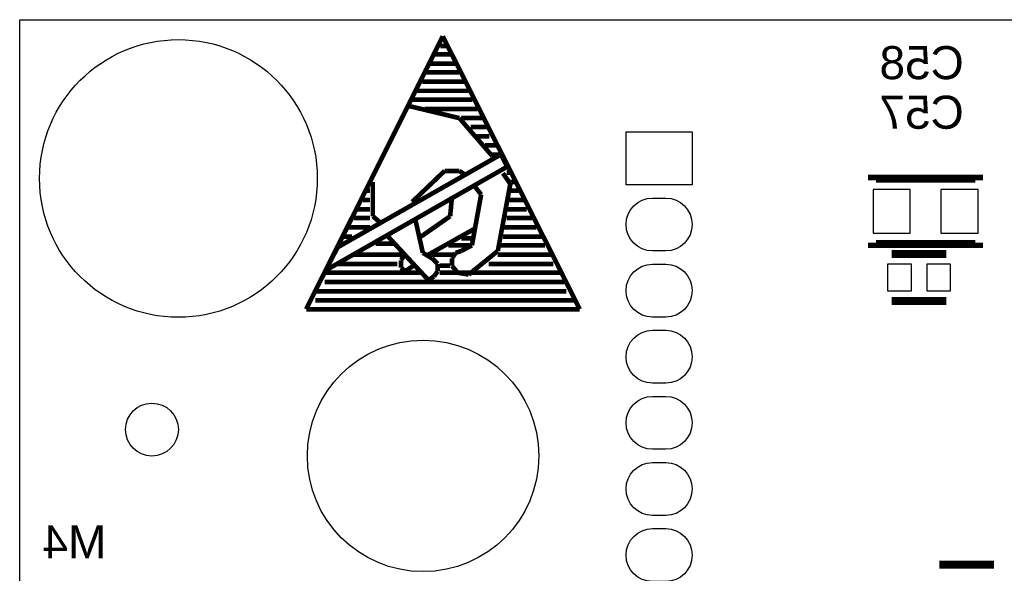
# Model space of a CAD drawing. Extents: x -59 to 351, y -56 to 231.
# Tile 25 of 34: x 0 to 19, y 35 to 46. Entities that reach past the tile are written whole.
import ezdxf
from ezdxf.enums import TextEntityAlignment as Align

# ---------------------------------------------------------------- set-up
doc = ezdxf.new("R2010")
doc.units = 0
for name, color, linetype in [('BG_OUTLINE', 7, 'CONTINUOUS'), ('BG_SILKSCREEN_BOTTOM', 23, 'CONTINUOUS'), ('PG_SILKSCREEN_BOTTOM', 23, 'CONTINUOUS'), ('PIN_BOTTOM', 132, 'CONTINUOUS'), ('RD_SILKSCREEN_BOTTOM', 103, 'CONTINUOUS')]:
    doc.layers.add(name, color=color, linetype=linetype)

msp = doc.modelspace()

# ---------------------------------------------------------------- linework, layer by layer
at = {"layer": 'BG_OUTLINE'}
msp.add_lwpolyline([(0, 0), (0, 45.974), (35.56, 45.974), (35.56, 0), (0, 0)], dxfattribs=at)
at = {"layer": 'BG_SILKSCREEN_BOTTOM', "const_width": 0.0889}
for points in [[(5.502123, 40.411019), (8.124673, 45.656094)], [(8.124673, 45.656094), (10.756113, 40.411019)], [(8.195793, 45.469404), (8.080223, 45.469404)], [(8.275803, 45.309384), (7.982433, 45.309384)], [(8.435823, 44.962674), (7.795743, 44.962674)], [(8.373593, 45.131584), (7.884643, 45.131584)], [(8.542503, 44.784874), (7.733513, 44.784874)], [(8.613623, 44.607074), (7.626833, 44.607074)], [(8.693633, 44.438164), (7.537933, 44.438164)], [(7.484593, 44.313704), (8.444713, 44.082564)], [(8.791423, 44.260364), (7.777963, 44.260364)], [(8.444713, 44.082564), (9.075903, 43.353609)], [(8.889213, 44.082564), (8.480273, 44.082564)], [(8.995893, 43.913654), (8.658073, 43.913654)], [(9.022563, 43.735854), (8.755863, 43.735854)], [(9.164803, 43.558079), (8.933663, 43.558079)], [(9.218143, 43.371389), (6.106643, 41.602279)], [(9.218143, 43.380279), (9.075903, 43.380279)], [(9.075903, 43.353609), (9.111463, 43.318049)], [(9.360383, 43.149139), (9.244813, 43.380279)], [(5.875503, 41.157779), (9.360383, 43.149139)], [(7.537933, 42.473499), (8.160233, 43.069129)], [(8.160233, 43.069129), (8.444713, 43.069129)], [(8.444713, 43.069129), (8.551393, 42.998009)], [(9.280373, 43.024679), (9.422613, 42.820209)], [(9.431503, 43.033569), (9.351493, 43.033569)], [(6.782283, 42.197909), (6.782283, 42.855769)], [(8.862543, 42.615739), (8.720303, 42.793539)], [(9.422613, 42.820209), (9.182583, 41.531159)], [(9.511513, 42.855769), (9.422613, 42.855769)], [(6.728943, 42.509059), (6.595593, 42.509059)], [(6.728943, 42.686859), (6.666713, 42.686859)], [(8.302473, 42.580179), (8.266913, 42.197909)], [(8.684743, 41.637839), (8.862543, 42.615739)], [(9.671533, 42.509059), (9.351493, 42.509059)], [(9.582633, 42.686859), (9.422613, 42.686859)], [(6.728943, 42.331259), (6.488913, 42.331259)], [(9.733763, 42.331259), (9.351493, 42.331259)], [(6.417793, 42.162349), (6.728943, 42.162349)], [(6.906743, 42.091229), (6.782283, 42.197909)], [(7.600163, 42.126789), (7.742403, 41.495599)], [(8.266913, 42.197909), (7.706843, 41.806749)], [(9.840443, 42.162349), (9.351493, 42.162349)], [(6.728943, 41.984549), (6.320003, 41.984549)], [(8.720303, 41.948989), (7.849083, 41.460039)], [(9.920453, 41.984549), (9.280373, 41.984549)], [(6.382233, 41.806749), (6.204433, 41.806749)], [(7.849083, 40.971089), (7.075653, 41.806749)], [(8.684743, 41.771189), (8.480273, 41.771189)], [(10.027133, 41.806749), (9.280373, 41.806749)], [(6.106643, 41.602279), (5.875503, 41.157779)], [(7.182333, 41.673399), (6.835623, 41.673399)], [(8.684743, 41.637839), (8.231353, 41.637839)], [(8.480273, 41.531159), (8.684743, 41.637839)], [(10.089363, 41.637839), (9.218143, 41.637839)], [(7.360133, 41.460039), (6.417793, 41.460039)], [(7.253453, 41.460039), (6.551143, 41.460039)], [(7.324573, 41.353359), (7.395693, 41.460039)], [(7.742403, 41.495599), (7.920203, 41.388919)], [(8.338033, 41.460039), (7.920203, 41.460039)], [(7.920203, 41.388919), (8.026883, 41.282239)], [(8.302473, 41.388919), (8.373593, 41.495599)], [(8.302473, 41.246679), (8.302473, 41.388919)], [(8.373593, 41.495599), (8.480273, 41.531159)], [(9.182583, 41.531159), (8.622513, 41.077769)], [(10.231603, 41.460039), (9.182583, 41.460039)], [(7.253453, 41.282239), (6.097753, 41.282239)], [(7.324573, 41.211119), (7.324573, 41.353359)], [(7.395693, 41.139999), (7.324573, 41.211119)], [(7.564603, 41.246679), (7.395693, 41.139999)], [(8.026883, 41.282239), (8.026883, 41.139999)], [(8.266913, 41.246679), (8.062443, 41.246679)], [(8.409153, 41.113329), (8.302473, 41.246679)], [(10.249383, 41.282239), (9.004783, 41.282239)], [(7.706843, 41.113329), (5.857723, 41.113329)], [(7.955763, 41.042209), (7.849083, 40.971089)], [(8.026883, 41.139999), (7.955763, 41.042209)], [(8.826983, 41.113329), (8.062443, 41.113329)], [(8.622513, 41.077769), (8.409153, 41.113329)], [(10.400513, 41.113329), (8.658073, 41.113329)], [(10.462743, 40.935529), (5.857723, 40.935529)], [(10.498303, 40.757729), (5.679923, 40.757729)], [(10.640543, 40.579929), (5.679923, 40.579929)], [(10.756113, 40.411019), (5.502123, 40.411019)]]:
    msp.add_lwpolyline(points, dxfattribs=at)
at = {"layer": 'PG_SILKSCREEN_BOTTOM', "const_width": 0.1524}
for points in [[(16.370986, 42.888992), (16.370986, 42.91899), (18.426989, 42.91899), (18.426989, 42.888992)], [(16.370986, 41.693008), (16.370986, 41.66301), (18.426989, 41.66301), (18.426989, 41.693008)], [(16.747007, 41.474009), (17.796993, 41.474009)], [(16.747007, 40.567991), (17.796993, 40.567991)], [(18.711393, 35.505009), (17.661407, 35.505009)]]:
    msp.add_lwpolyline(points, dxfattribs=at)
at = {"layer": 'PIN_BOTTOM'}
for points in [[(11.645011, 43.817007), (12.915011, 43.817007), (12.915011, 42.801007), (11.645011, 42.801007)], [(16.393389, 42.7101), (16.393389, 41.8719), (17.104589, 41.8719), (17.104589, 42.7101)], [(17.693411, 42.7101), (17.693411, 41.8719), (18.404611, 41.8719), (18.404611, 42.7101)], [(16.668394, 41.275), (16.668394, 40.767), (17.125594, 40.767), (17.125594, 41.275)], [(17.418406, 41.275), (17.418406, 40.767), (17.875606, 40.767), (17.875606, 41.275)]]:
    msp.add_lwpolyline(points, close=True, dxfattribs=at)
for points in [[(12.407011, 41.531007), (12.153011, 41.531007, -1), (12.153011, 42.547007), (12.407011, 42.547007, -1)], [(12.407011, 40.261007), (12.153011, 40.261007, -1), (12.153011, 41.277007), (12.407011, 41.277007, -1)], [(12.407011, 38.991007), (12.153011, 38.991007, -1), (12.153011, 40.007007), (12.407011, 40.007007, -1)], [(12.407011, 37.721007), (12.153011, 37.721007, -1), (12.153011, 38.737007), (12.407011, 38.737007, -1)], [(12.407011, 36.451007), (12.153011, 36.451007, -1), (12.153011, 37.467007), (12.407011, 37.467007, -1)], [(12.407011, 35.181007), (12.153011, 35.181007, -1), (12.153011, 36.197007), (12.407011, 36.197007, -1)]]:
    msp.add_lwpolyline(points, format="xyb", close=True, dxfattribs=at)
for centre, radius in [((3.048, 42.923993), 2.667), ((7.746975, 37.593981), 2.2225), ((2.54, 38.1), 0.508)]:
    msp.add_circle(centre, radius, dxfattribs=at)

# ---------------------------------------------------------------- texts
at = {"layer": 'RD_SILKSCREEN_BOTTOM', "text_generation_flag": 2, "width": 1.04}
for s, p in [('C58', (17.3228, 44.831)), ('C57', (17.3228, 43.8785))]:
    msp.add_text(s, height=0.635, dxfattribs=at).set_placement(p, align=Align.CENTER)
msp.add_text('M4', height=0.635, dxfattribs=at).set_placement((1.6637, 35.6235))

doc.saveas('drawing.dxf')
